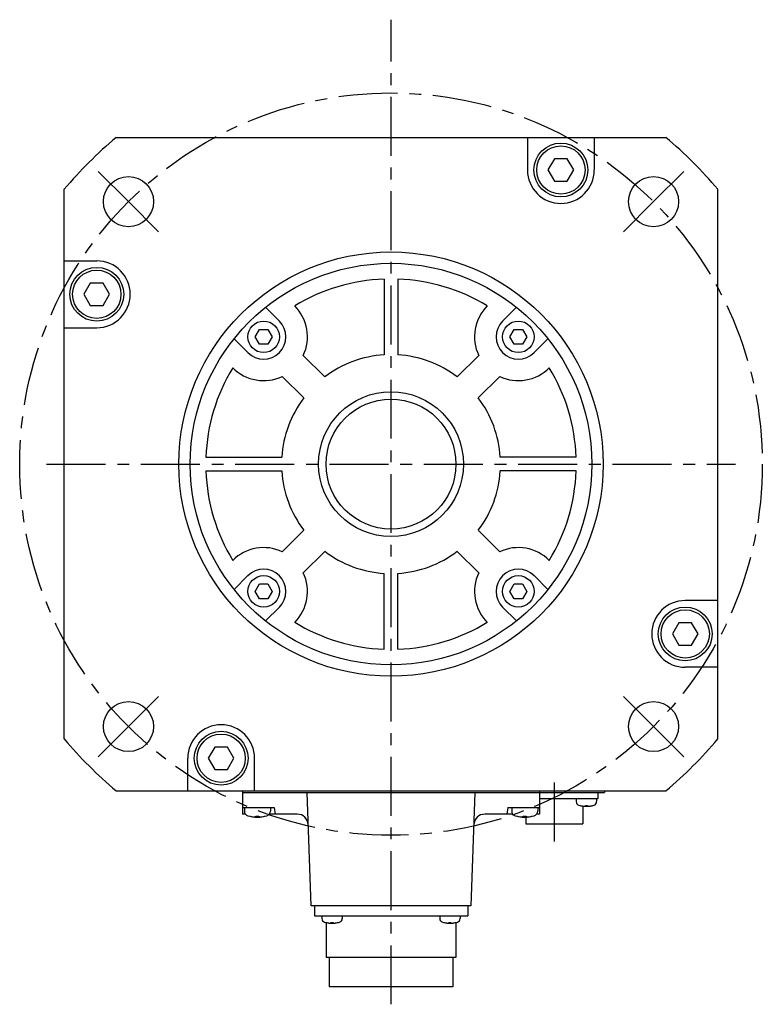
# Model space of a CAD drawing. Header units: millimetres. Extents: x 74 to 1063, y 533 to 799.
# Tile 6 of 6: x 863 to 1063, y 533 to 799. Entities that reach past the tile are written whole.
import ezdxf

# ---------------------------------------------------------------- set-up
doc = ezdxf.new("R2010")
doc.units = ezdxf.units.MM
doc.linetypes.add('CENTER', pattern=[50.8, 31.75, -6.35, 6.35, -6.35])
doc.layers.add('CTR', color=2, linetype='CENTER')

msp = doc.modelspace()

# ---------------------------------------------------------------- linework, layer by layer
for p, q in [((889.12, 766.95), (1037.19, 766.95)), ((999.91, 766.95), (999.91, 758.19)), ((1017.91, 766.95), (1017.91, 758.19)), ((1007.18, 761.19), (1005.44, 758.19)), ((1010.64, 761.19), (1007.18, 761.19)), ((1012.37, 758.19), (1010.64, 761.19)), ((1005.44, 758.19), (1007.18, 755.19)), ((1010.64, 755.19), (1012.37, 758.19)), ((1007.18, 755.19), (1010.64, 755.19)), ((875.16, 604.91), (875.16, 752.98)), ((1051.16, 604.91), (1051.16, 752.98)), ((875.16, 733.7), (883.92, 733.7)), ((882.18, 727.7), (880.45, 724.7)), ((885.65, 727.7), (882.18, 727.7)), ((887.38, 724.7), (885.65, 727.7)), ((961.31, 728.81), (961.31, 708.39)), ((965.01, 728.81), (965.01, 708.39)), ((880.45, 724.7), (882.18, 721.7)), ((885.65, 721.7), (887.38, 724.7)), ((882.18, 721.7), (885.65, 721.7)), ((933.11, 717.48), (929.38, 721.21)), ((993.21, 717.48), (996.93, 721.21)), ((875.16, 715.7), (883.92, 715.7)), ((926.55, 713.24), (927.71, 715.24)), ((927.71, 715.24), (930.02, 715.24)), ((930.02, 715.24), (931.17, 713.24)), ((995.14, 713.24), (996.3, 715.24)), ((996.3, 715.24), (998.61, 715.24)), ((998.61, 715.24), (999.76, 713.24)), ((924.62, 709), (920.9, 712.72)), ((927.71, 711.24), (926.55, 713.24)), ((930.02, 711.24), (927.71, 711.24)), ((931.17, 713.24), (930.02, 711.24)), ((996.3, 711.24), (995.14, 713.24)), ((998.61, 711.24), (996.3, 711.24)), ((999.76, 713.24), (998.61, 711.24)), ((1001.7, 709), (1005.42, 712.72)), ((939.54, 708.22), (945.32, 702.44)), ((986.77, 708.22), (981, 702.44)), ((933.88, 702.56), (939.66, 696.79)), ((992.43, 702.56), (986.65, 696.79)), ((913.29, 680.8), (933.72, 680.8)), ((1013.02, 680.8), (992.6, 680.8)), ((913.29, 677.1), (933.72, 677.1)), ((1013.02, 677.1), (992.6, 677.1)), ((933.88, 655.33), (939.66, 661.11)), ((992.43, 655.33), (986.65, 661.11)), ((939.54, 649.67), (945.32, 655.45)), ((986.77, 649.67), (981, 655.45)), ((924.62, 648.9), (920.9, 645.17)), ((961.31, 629.08), (961.31, 649.51)), ((965.01, 629.08), (965.01, 649.51)), ((1001.7, 648.9), (1005.42, 645.17)), ((926.55, 644.65), (927.71, 646.65)), ((927.71, 642.65), (926.55, 644.65)), ((927.71, 646.65), (930.02, 646.65)), ((930.02, 646.65), (931.17, 644.65)), ((931.17, 644.65), (930.02, 642.65)), ((995.14, 644.65), (996.3, 646.65)), ((996.3, 642.65), (995.14, 644.65)), ((996.3, 646.65), (998.61, 646.65)), ((998.61, 646.65), (999.76, 644.65)), ((999.76, 644.65), (998.61, 642.65)), ((930.02, 642.65), (927.71, 642.65)), ((998.61, 642.65), (996.3, 642.65)), ((1051.16, 642.2), (1042.4, 642.2)), ((933.11, 640.41), (929.38, 636.69)), ((993.21, 640.41), (996.93, 636.69)), ((1040.67, 636.2), (1038.94, 633.2)), ((1044.13, 636.2), (1040.67, 636.2)), ((1045.86, 633.2), (1044.13, 636.2)), ((1038.94, 633.2), (1040.67, 630.2)), ((1044.13, 630.2), (1045.86, 633.2)), ((1040.67, 630.2), (1044.13, 630.2)), ((1051.16, 624.2), (1042.4, 624.2)), ((915.68, 602.71), (913.94, 599.71)), ((919.14, 602.71), (915.68, 602.71)), ((920.87, 599.71), (919.14, 602.71)), ((908.41, 590.95), (908.41, 599.71)), ((913.94, 599.71), (915.68, 596.71)), ((919.14, 596.71), (920.87, 599.71)), ((926.41, 590.95), (926.41, 599.71)), ((915.68, 596.71), (919.14, 596.71)), ((889.12, 590.95), (1037.19, 590.95)), ((923.16, 590.95), (923.16, 584.65)), ((923.16, 590.45), (1020.66, 590.45)), ((941.66, 559.95), (940.56, 590.45)), ((985.76, 590.45), (984.66, 559.95)), ((1003.16, 590.95), (1003.16, 584.65)), ((1018.86, 590.45), (1018.86, 588.75)), ((1020.66, 590.95), (1020.66, 590.45)), ((923.16, 586.45), (931.66, 586.45)), ((923.66, 586.45), (923.66, 585.47)), ((930.66, 586.45), (930.66, 585.47)), ((931.66, 586.45), (931.98, 584.65)), ((994.66, 586.45), (994.34, 584.65)), ((994.66, 586.45), (1003.16, 586.45)), ((995.66, 586.45), (995.66, 585.47)), ((1002.66, 586.45), (1002.66, 585.47)), ((1018.86, 588.75), (1003.16, 588.75)), ((1013.04, 588.75), (1013.04, 588.01)), ((1014.04, 586.97), (1014.06, 586.97)), ((1014.81, 586.82), (1014.81, 582.05)), ((1015.51, 586.97), (1016.07, 586.97)), ((1015.51, 586.85), (1015.51, 586.97)), ((1016.07, 586.97), (1016.07, 586.85)), ((1017.52, 586.97), (1017.54, 586.97)), ((1018.54, 588.75), (1018.54, 588.01)), ((923.95, 584.65), (923.16, 584.65)), ((925.11, 584.08), (925.14, 584.08)), ((926.79, 584.08), (927.53, 584.08)), ((926.79, 583.95), (926.79, 584.08)), ((927.53, 584.08), (927.53, 583.95)), ((929.17, 584.08), (929.21, 584.08)), ((937.87, 584.65), (930.36, 584.65)), ((995.95, 584.65), (988.44, 584.65)), ((997.11, 584.08), (997.14, 584.08)), ((998.79, 584.08), (999.53, 584.08)), ((998.79, 583.95), (998.79, 584.08)), ((999.51, 583.86), (999.51, 582.05)), ((999.53, 584.08), (999.53, 583.95)), ((1001.17, 584.08), (1001.21, 584.08)), ((1003.16, 584.65), (1002.36, 584.65)), ((999.51, 582.05), (1014.81, 582.05)), ((984.66, 559.95), (941.66, 559.95)), ((942.51, 559.95), (942.51, 557.25)), ((983.81, 559.95), (983.81, 557.25)), ((942.51, 557.25), (983.81, 557.25)), ((944.53, 557.25), (944.53, 556.51)), ((950.03, 557.25), (950.03, 556.51)), ((976.28, 557.25), (976.28, 556.51)), ((981.78, 557.25), (981.78, 556.51)), ((945.53, 555.47), (945.56, 555.47)), ((945.71, 555.43), (945.71, 546.05)), ((947, 555.47), (947.56, 555.47)), ((947, 555.35), (947, 555.47)), ((947.56, 555.47), (947.56, 555.35)), ((949.01, 555.47), (949.03, 555.47)), ((977.28, 555.47), (977.31, 555.47)), ((978.75, 555.47), (979.31, 555.47)), ((978.75, 555.35), (978.75, 555.47)), ((979.31, 555.47), (979.31, 555.35)), ((980.61, 555.43), (980.61, 546.05)), ((980.76, 555.47), (980.78, 555.47)), ((980.61, 546.05), (945.71, 546.05)), ((946.51, 546.05), (946.51, 538.15)), ((979.81, 546.05), (979.81, 538.15)), ((979.81, 538.15), (946.51, 538.15))]:
    msp.add_line(p, q)
for centre, radius in [((1008.91, 758.19), 7.25), ((1008.91, 758.19), 6.5), ((892.45, 749.66), 6.75), ((1033.87, 749.66), 6.75), ((963.16, 678.95), 57.15), ((963.16, 678.95), 54.1), ((883.92, 724.7), 7.25), ((883.92, 724.7), 6.5), ((928.86, 713.24), 4.25), ((997.45, 713.24), 4.25), ((963.16, 678.95), 19.5), ((963.16, 678.95), 17.5), ((928.86, 644.65), 4.25), ((997.45, 644.65), 4.25), ((1042.4, 633.2), 7.25), ((1042.4, 633.2), 6.5), ((892.45, 608.24), 6.75), ((1033.87, 608.24), 6.75), ((917.41, 599.71), 7.25), ((917.41, 599.71), 6.5)]:
    msp.add_circle(centre, radius)
for centre, radius, start, end in [((963.16, 678.95), 115, 130.0737, 139.9263), ((963.16, 678.95), 115, 40.0737, 49.9263), ((1008.91, 758.19), 9, 180, 0), ((883.92, 724.7), 9, 270, 90), ((963.16, 678.95), 49.9, 92.1247, 121.3215), ((963.16, 678.95), 49.9, 58.6785, 87.8753), ((928.86, 713.24), 11.8, 334.8149, 44.9259), ((997.45, 713.24), 11.8, 135.0741, 205.1851), ((928.86, 713.24), 6, 225, 45), ((997.45, 713.24), 6, 135, 315), ((963.16, 678.95), 29.5, 93.5955, 127.2071), ((963.16, 678.95), 29.5, 52.7929, 86.4045), ((963.16, 678.95), 49.9, 148.6785, 177.8753), ((928.86, 713.24), 11.8, 225.0741, 295.1851), ((997.45, 713.24), 11.8, 244.8149, 314.9259), ((963.16, 678.95), 49.9, 2.1247, 31.3215), ((963.16, 678.95), 29.5, 142.7929, 176.4045), ((963.16, 678.95), 29.5, 3.5955, 37.2071), ((963.16, 678.95), 49.9, 182.1247, 211.3215), ((963.16, 678.95), 29.5, 183.5955, 217.2071), ((963.16, 678.95), 29.5, 322.7929, 356.4045), ((963.16, 678.95), 49.9, 328.6785, 357.8753), ((928.86, 644.65), 11.8, 64.8149, 134.9259), ((963.16, 678.95), 29.5, 232.7929, 266.4045), ((963.16, 678.95), 29.5, 273.5955, 307.2071), ((997.45, 644.65), 11.8, 45.0741, 115.1851), ((928.86, 644.65), 6, 315, 135), ((997.45, 644.65), 6, 45, 225), ((928.86, 644.65), 11.8, 315.0741, 25.1851), ((997.45, 644.65), 11.8, 154.8149, 224.9259), ((1042.4, 633.2), 9, 90, 270), ((963.16, 678.95), 49.9, 238.6785, 267.8753), ((963.16, 678.95), 49.9, 272.1247, 301.3215), ((917.41, 599.71), 9, 0, 180), ((963.16, 678.95), 115, 220.0737, 229.9263), ((963.16, 678.95), 115, 310.0737, 319.9263), ((1014.04, 588.01), 1, 180, 253.0422), ((1015.79, 593.75), 7, 253.0422, 286.9578), ((1015.79, 593.75), 6.99, 255.7013, 260.3879), ((1015.79, 593.75), 6.99, 279.6121, 284.2987), ((1017.54, 588.01), 1, 286.9578, 0), ((924.96, 585.47), 1.3, 180, 253.3985), ((927.16, 592.85), 9, 253.3985, 286.6015), ((927.16, 592.85), 8.99, 257.0426, 261.8394), ((927.16, 592.85), 8.99, 278.1606, 282.9574), ((929.36, 585.47), 1.3, 286.6015, 0), ((937.87, 581.65), 3, 2.0655, 90), ((988.44, 581.65), 3, 90, 177.9345), ((996.96, 585.47), 1.3, 180, 253.3985), ((999.16, 592.85), 9, 253.3985, 286.6015), ((999.16, 592.85), 8.99, 257.0426, 261.8394), ((999.16, 592.85), 8.99, 278.1606, 282.9574), ((1001.36, 585.47), 1.3, 286.6015, 0), ((945.53, 556.51), 1, 180, 253.0422), ((947.28, 562.25), 7, 253.0422, 286.9578), ((947.28, 562.25), 6.99, 255.7013, 260.3879), ((947.28, 562.25), 6.99, 279.6121, 284.2987), ((949.03, 556.51), 1, 286.9578, 0), ((977.28, 556.51), 1, 180, 253.0422), ((979.03, 562.25), 7, 253.0422, 286.9578), ((979.03, 562.25), 6.99, 255.7013, 260.3879), ((979.03, 562.25), 6.99, 279.6121, 284.2987), ((980.78, 556.51), 1, 286.9578, 0)]:
    msp.add_arc(centre, radius, start, end)
for points, knots in [([(1014.62, 586.85), (1014.64, 586.85), (1014.67, 586.84), (1014.71, 586.84), (1014.73, 586.84), (1014.75, 586.83), (1014.76, 586.83), (1014.77, 586.83), (1014.78, 586.83), (1014.79, 586.83), (1014.8, 586.83), (1014.8, 586.83), (1014.82, 586.83), (1014.83, 586.82), (1014.85, 586.82), (1014.87, 586.82), (1014.88, 586.82), (1014.89, 586.82), (1014.89, 586.82), (1014.9, 586.82), (1014.9, 586.82), (1014.91, 586.82), (1014.92, 586.82), (1014.94, 586.81), (1014.95, 586.81), (1014.96, 586.81), (1014.97, 586.81), (1014.97, 586.81), (1014.98, 586.81), (1014.99, 586.81), (1015.01, 586.81), (1015.03, 586.81), (1015.05, 586.81), (1015.07, 586.81), (1015.09, 586.8), (1015.13, 586.8), (1015.16, 586.8), (1015.18, 586.8)], [0, 0, 0, 0, 0.125, 0.1875, 0.21875, 0.25, 0.28125, 0.3125, 0.328125, 0.335938, 0.34375, 0.359375, 0.375, 0.40625, 0.4375, 0.46875, 0.484375, 0.492188, 0.5, 0.507812, 0.515625, 0.53125, 0.5625, 0.59375, 0.625, 0.640625, 0.65625, 0.664062, 0.671875, 0.6875, 0.71875, 0.75, 0.78125, 0.8125, 0.84375, 0.875, 1, 1, 1, 1]), ([(1015.18, 586.8), (1015.2, 586.8), (1015.21, 586.8), (1015.24, 586.8), (1015.25, 586.81), (1015.26, 586.81), (1015.27, 586.81), (1015.28, 586.81), (1015.28, 586.81), (1015.28, 586.81), (1015.29, 586.81), (1015.3, 586.81), (1015.31, 586.81), (1015.32, 586.81), (1015.33, 586.82), (1015.33, 586.82), (1015.34, 586.82), (1015.34, 586.82), (1015.35, 586.82), (1015.36, 586.82), (1015.37, 586.82), (1015.38, 586.82), (1015.38, 586.82), (1015.39, 586.82), (1015.39, 586.83), (1015.39, 586.83), (1015.4, 586.83), (1015.41, 586.83), (1015.42, 586.83), (1015.44, 586.84), (1015.47, 586.84), (1015.49, 586.85), (1015.51, 586.85)], [0, 0, 0, 0, 0.125, 0.1875, 0.25, 0.28125, 0.3125, 0.328125, 0.335938, 0.34375, 0.359375, 0.375, 0.40625, 0.4375, 0.46875, 0.484375, 0.5, 0.515625, 0.53125, 0.5625, 0.59375, 0.625, 0.640625, 0.65625, 0.664062, 0.671875, 0.6875, 0.71875, 0.75, 0.8125, 0.875, 1, 1, 1, 1]), ([(1016.07, 586.85), (1016.08, 586.85), (1016.1, 586.84), (1016.12, 586.84), (1016.14, 586.84), (1016.15, 586.83), (1016.16, 586.83), (1016.16, 586.83), (1016.17, 586.83), (1016.17, 586.83), (1016.17, 586.83), (1016.18, 586.83), (1016.19, 586.82), (1016.2, 586.82), (1016.21, 586.82), (1016.22, 586.82), (1016.22, 586.82), (1016.23, 586.82), (1016.24, 586.82), (1016.24, 586.82), (1016.25, 586.81), (1016.26, 586.81), (1016.27, 586.81), (1016.27, 586.81), (1016.27, 586.81), (1016.28, 586.81), (1016.28, 586.81), (1016.29, 586.81), (1016.31, 586.81), (1016.33, 586.81), (1016.36, 586.8), (1016.38, 586.8), (1016.39, 586.8)], [0, 0, 0, 0, 0.125, 0.1875, 0.25, 0.28125, 0.3125, 0.328125, 0.335938, 0.34375, 0.359375, 0.375, 0.40625, 0.4375, 0.46875, 0.484375, 0.5, 0.515625, 0.53125, 0.5625, 0.59375, 0.625, 0.640625, 0.65625, 0.664062, 0.671875, 0.6875, 0.71875, 0.75, 0.8125, 0.875, 1, 1, 1, 1]), ([(1016.39, 586.8), (1016.41, 586.8), (1016.44, 586.8), (1016.48, 586.8), (1016.5, 586.81), (1016.52, 586.81), (1016.53, 586.81), (1016.55, 586.81), (1016.56, 586.81), (1016.56, 586.81), (1016.57, 586.81), (1016.58, 586.81), (1016.59, 586.81), (1016.61, 586.81), (1016.63, 586.81), (1016.64, 586.82), (1016.65, 586.82), (1016.66, 586.82), (1016.67, 586.82), (1016.67, 586.82), (1016.67, 586.82), (1016.68, 586.82), (1016.7, 586.82), (1016.71, 586.82), (1016.73, 586.82), (1016.74, 586.82), (1016.74, 586.82), (1016.75, 586.83), (1016.75, 586.83), (1016.77, 586.83), (1016.78, 586.83), (1016.8, 586.83), (1016.82, 586.83), (1016.84, 586.84), (1016.86, 586.84), (1016.9, 586.84), (1016.93, 586.85), (1016.96, 586.85)], [0, 0, 0, 0, 0.125, 0.1875, 0.21875, 0.25, 0.28125, 0.3125, 0.328125, 0.335938, 0.34375, 0.359375, 0.375, 0.40625, 0.4375, 0.46875, 0.484375, 0.492188, 0.5, 0.507812, 0.515625, 0.53125, 0.5625, 0.59375, 0.625, 0.640625, 0.65625, 0.664062, 0.671875, 0.6875, 0.71875, 0.75, 0.78125, 0.8125, 0.84375, 0.875, 1, 1, 1, 1]), ([(925.88, 583.95), (925.89, 583.94), (925.91, 583.94), (925.93, 583.94), (925.94, 583.94), (925.95, 583.94), (925.96, 583.94), (925.96, 583.94), (925.96, 583.94), (925.97, 583.94), (925.97, 583.94), (925.98, 583.94), (926, 583.93), (926.02, 583.93), (926.04, 583.93), (926.05, 583.93), (926.06, 583.93), (926.07, 583.93), (926.07, 583.93), (926.07, 583.93), (926.08, 583.93), (926.08, 583.93), (926.09, 583.92), (926.11, 583.92), (926.12, 583.92), (926.13, 583.92), (926.14, 583.92), (926.14, 583.92), (926.15, 583.92), (926.15, 583.92), (926.15, 583.92), (926.15, 583.92), (926.16, 583.92), (926.16, 583.92), (926.17, 583.92), (926.18, 583.92), (926.19, 583.92), (926.21, 583.92), (926.23, 583.91), (926.24, 583.91), (926.25, 583.91), (926.26, 583.91), (926.26, 583.91), (926.26, 583.91), (926.27, 583.91), (926.27, 583.91), (926.28, 583.91), (926.3, 583.91), (926.31, 583.91), (926.32, 583.91), (926.33, 583.91), (926.33, 583.91), (926.34, 583.91), (926.34, 583.91), (926.34, 583.91), (926.35, 583.91), (926.36, 583.91), (926.37, 583.91), (926.39, 583.9), (926.42, 583.9), (926.44, 583.9), (926.46, 583.9)], [0, 0, 0, 0, 0.0625, 0.09375, 0.125, 0.140625, 0.15625, 0.164062, 0.167969, 0.171875, 0.179688, 0.1875, 0.21875, 0.25, 0.28125, 0.3125, 0.320312, 0.328125, 0.332031, 0.335938, 0.34375, 0.359375, 0.375, 0.40625, 0.4375, 0.453125, 0.46875, 0.484375, 0.492188, 0.496094, 0.5, 0.503906, 0.507812, 0.515625, 0.53125, 0.546875, 0.5625, 0.59375, 0.625, 0.640625, 0.65625, 0.664062, 0.667969, 0.671875, 0.679688, 0.6875, 0.71875, 0.75, 0.78125, 0.796875, 0.8125, 0.820312, 0.828125, 0.832031, 0.835938, 0.84375, 0.859375, 0.875, 0.90625, 0.9375, 1, 1, 1, 1]), ([(926.46, 583.9), (926.46, 583.9), (926.47, 583.9), (926.49, 583.9), (926.5, 583.9), (926.5, 583.91), (926.5, 583.91), (926.51, 583.91), (926.51, 583.91), (926.52, 583.91), (926.53, 583.91), (926.55, 583.91), (926.56, 583.91), (926.56, 583.91), (926.57, 583.91), (926.57, 583.91), (926.57, 583.91), (926.58, 583.91), (926.59, 583.91), (926.59, 583.91), (926.6, 583.92), (926.61, 583.92), (926.61, 583.92), (926.61, 583.92), (926.62, 583.92), (926.62, 583.92), (926.63, 583.92), (926.64, 583.92), (926.65, 583.92), (926.66, 583.92), (926.66, 583.92), (926.67, 583.92), (926.67, 583.93), (926.68, 583.93), (926.68, 583.93), (926.69, 583.93), (926.7, 583.93), (926.71, 583.93), (926.71, 583.93), (926.72, 583.93), (926.72, 583.93), (926.73, 583.93), (926.73, 583.94), (926.74, 583.94), (926.75, 583.94), (926.77, 583.94), (926.78, 583.94), (926.79, 583.95)], [0, 0, 0, 0, 0.0625, 0.125, 0.140625, 0.15625, 0.164062, 0.171875, 0.1875, 0.21875, 0.25, 0.28125, 0.3125, 0.328125, 0.335938, 0.34375, 0.359375, 0.375, 0.40625, 0.4375, 0.46875, 0.484375, 0.492188, 0.5, 0.507812, 0.515625, 0.53125, 0.5625, 0.59375, 0.625, 0.640625, 0.65625, 0.664062, 0.671875, 0.6875, 0.71875, 0.75, 0.78125, 0.8125, 0.828125, 0.835938, 0.84375, 0.859375, 0.875, 0.90625, 0.9375, 1, 1, 1, 1]), ([(927.53, 583.95), (927.53, 583.94), (927.55, 583.94), (927.56, 583.94), (927.57, 583.94), (927.57, 583.94), (927.57, 583.94), (927.58, 583.94), (927.58, 583.94), (927.59, 583.93), (927.61, 583.93), (927.62, 583.93), (927.63, 583.93), (927.63, 583.93), (927.64, 583.93), (927.64, 583.93), (927.64, 583.93), (927.65, 583.92), (927.66, 583.92), (927.67, 583.92), (927.67, 583.92), (927.68, 583.92), (927.68, 583.92), (927.68, 583.92), (927.69, 583.92), (927.69, 583.92), (927.7, 583.92), (927.71, 583.92), (927.72, 583.92), (927.73, 583.91), (927.74, 583.91), (927.74, 583.91), (927.74, 583.91), (927.75, 583.91), (927.75, 583.91), (927.76, 583.91), (927.77, 583.91), (927.78, 583.91), (927.79, 583.91), (927.79, 583.91), (927.79, 583.91), (927.8, 583.91), (927.8, 583.91), (927.81, 583.91), (927.82, 583.9), (927.84, 583.9), (927.85, 583.9), (927.86, 583.9)], [0, 0, 0, 0, 0.0625, 0.125, 0.140625, 0.15625, 0.164062, 0.171875, 0.1875, 0.21875, 0.25, 0.28125, 0.3125, 0.328125, 0.335938, 0.34375, 0.359375, 0.375, 0.40625, 0.4375, 0.46875, 0.484375, 0.492188, 0.5, 0.507812, 0.515625, 0.53125, 0.5625, 0.59375, 0.625, 0.640625, 0.65625, 0.664062, 0.671875, 0.6875, 0.71875, 0.75, 0.78125, 0.8125, 0.828125, 0.835938, 0.84375, 0.859375, 0.875, 0.90625, 0.9375, 1, 1, 1, 1]), ([(927.86, 583.9), (927.87, 583.9), (927.88, 583.9), (927.9, 583.9), (927.92, 583.9), (927.93, 583.9), (927.93, 583.91), (927.94, 583.91), (927.94, 583.91), (927.94, 583.91), (927.95, 583.91), (927.96, 583.91), (927.97, 583.91), (927.99, 583.91), (928.01, 583.91), (928.03, 583.91), (928.04, 583.91), (928.04, 583.91), (928.05, 583.91), (928.05, 583.91), (928.05, 583.91), (928.06, 583.91), (928.07, 583.91), (928.08, 583.91), (928.1, 583.91), (928.11, 583.92), (928.11, 583.92), (928.12, 583.92), (928.13, 583.92), (928.13, 583.92), (928.13, 583.92), (928.13, 583.92), (928.14, 583.92), (928.14, 583.92), (928.15, 583.92), (928.16, 583.92), (928.17, 583.92), (928.19, 583.92), (928.21, 583.92), (928.22, 583.92), (928.23, 583.92), (928.24, 583.93), (928.24, 583.93), (928.24, 583.93), (928.24, 583.93), (928.25, 583.93), (928.26, 583.93), (928.28, 583.93), (928.29, 583.93), (928.3, 583.93), (928.31, 583.93), (928.31, 583.93), (928.32, 583.93), (928.32, 583.93), (928.32, 583.93), (928.33, 583.93), (928.34, 583.94), (928.35, 583.94), (928.37, 583.94), (928.4, 583.94), (928.42, 583.94), (928.43, 583.95)], [0, 0, 0, 0, 0.0625, 0.09375, 0.125, 0.140625, 0.15625, 0.164062, 0.167969, 0.171875, 0.179688, 0.1875, 0.21875, 0.25, 0.28125, 0.3125, 0.320312, 0.328125, 0.332031, 0.335938, 0.34375, 0.359375, 0.375, 0.40625, 0.4375, 0.453125, 0.46875, 0.484375, 0.492188, 0.496094, 0.5, 0.503906, 0.507812, 0.515625, 0.53125, 0.546875, 0.5625, 0.59375, 0.625, 0.640625, 0.65625, 0.664062, 0.667969, 0.671875, 0.679688, 0.6875, 0.71875, 0.75, 0.78125, 0.796875, 0.8125, 0.820312, 0.828125, 0.832031, 0.835938, 0.84375, 0.859375, 0.875, 0.90625, 0.9375, 1, 1, 1, 1]), ([(997.88, 583.95), (997.89, 583.94), (997.91, 583.94), (997.93, 583.94), (997.94, 583.94), (997.95, 583.94), (997.96, 583.94), (997.96, 583.94), (997.96, 583.94), (997.97, 583.94), (997.97, 583.94), (997.98, 583.94), (998, 583.93), (998.02, 583.93), (998.04, 583.93), (998.05, 583.93), (998.06, 583.93), (998.07, 583.93), (998.07, 583.93), (998.07, 583.93), (998.08, 583.93), (998.08, 583.93), (998.09, 583.92), (998.11, 583.92), (998.12, 583.92), (998.13, 583.92), (998.14, 583.92), (998.14, 583.92), (998.15, 583.92), (998.15, 583.92), (998.15, 583.92), (998.15, 583.92), (998.16, 583.92), (998.16, 583.92), (998.17, 583.92), (998.18, 583.92), (998.19, 583.92), (998.21, 583.92), (998.23, 583.91), (998.24, 583.91), (998.25, 583.91), (998.26, 583.91), (998.26, 583.91), (998.26, 583.91), (998.27, 583.91), (998.27, 583.91), (998.28, 583.91), (998.3, 583.91), (998.31, 583.91), (998.32, 583.91), (998.33, 583.91), (998.33, 583.91), (998.34, 583.91), (998.34, 583.91), (998.34, 583.91), (998.35, 583.91), (998.36, 583.91), (998.37, 583.91), (998.39, 583.9), (998.42, 583.9), (998.44, 583.9), (998.46, 583.9)], [0, 0, 0, 0, 0.0625, 0.09375, 0.125, 0.140625, 0.15625, 0.164062, 0.167969, 0.171875, 0.179688, 0.1875, 0.21875, 0.25, 0.28125, 0.3125, 0.320312, 0.328125, 0.332031, 0.335938, 0.34375, 0.359375, 0.375, 0.40625, 0.4375, 0.453125, 0.46875, 0.484375, 0.492188, 0.496094, 0.5, 0.503906, 0.507812, 0.515625, 0.53125, 0.546875, 0.5625, 0.59375, 0.625, 0.640625, 0.65625, 0.664062, 0.667969, 0.671875, 0.679688, 0.6875, 0.71875, 0.75, 0.78125, 0.796875, 0.8125, 0.820312, 0.828125, 0.832031, 0.835938, 0.84375, 0.859375, 0.875, 0.90625, 0.9375, 1, 1, 1, 1]), ([(998.46, 583.9), (998.46, 583.9), (998.47, 583.9), (998.49, 583.9), (998.5, 583.9), (998.5, 583.91), (998.5, 583.91), (998.51, 583.91), (998.51, 583.91), (998.52, 583.91), (998.53, 583.91), (998.55, 583.91), (998.56, 583.91), (998.56, 583.91), (998.57, 583.91), (998.57, 583.91), (998.57, 583.91), (998.58, 583.91), (998.59, 583.91), (998.59, 583.91), (998.6, 583.92), (998.61, 583.92), (998.61, 583.92), (998.61, 583.92), (998.62, 583.92), (998.62, 583.92), (998.63, 583.92), (998.64, 583.92), (998.65, 583.92), (998.66, 583.92), (998.66, 583.92), (998.67, 583.92), (998.67, 583.93), (998.68, 583.93), (998.68, 583.93), (998.69, 583.93), (998.7, 583.93), (998.71, 583.93), (998.71, 583.93), (998.72, 583.93), (998.72, 583.93), (998.73, 583.93), (998.73, 583.94), (998.74, 583.94), (998.75, 583.94), (998.77, 583.94), (998.78, 583.94), (998.79, 583.95)], [0, 0, 0, 0, 0.0625, 0.125, 0.140625, 0.15625, 0.164062, 0.171875, 0.1875, 0.21875, 0.25, 0.28125, 0.3125, 0.328125, 0.335938, 0.34375, 0.359375, 0.375, 0.40625, 0.4375, 0.46875, 0.484375, 0.492188, 0.5, 0.507812, 0.515625, 0.53125, 0.5625, 0.59375, 0.625, 0.640625, 0.65625, 0.664062, 0.671875, 0.6875, 0.71875, 0.75, 0.78125, 0.8125, 0.828125, 0.835938, 0.84375, 0.859375, 0.875, 0.90625, 0.9375, 1, 1, 1, 1]), ([(999.53, 583.95), (999.53, 583.94), (999.55, 583.94), (999.56, 583.94), (999.57, 583.94), (999.57, 583.94), (999.57, 583.94), (999.58, 583.94), (999.58, 583.94), (999.59, 583.93), (999.61, 583.93), (999.62, 583.93), (999.63, 583.93), (999.63, 583.93), (999.64, 583.93), (999.64, 583.93), (999.64, 583.93), (999.65, 583.92), (999.66, 583.92), (999.67, 583.92), (999.67, 583.92), (999.68, 583.92), (999.68, 583.92), (999.68, 583.92), (999.69, 583.92), (999.69, 583.92), (999.7, 583.92), (999.71, 583.92), (999.72, 583.92), (999.73, 583.91), (999.74, 583.91), (999.74, 583.91), (999.74, 583.91), (999.75, 583.91), (999.75, 583.91), (999.76, 583.91), (999.77, 583.91), (999.78, 583.91), (999.79, 583.91), (999.79, 583.91), (999.79, 583.91), (999.8, 583.91), (999.8, 583.91), (999.81, 583.91), (999.82, 583.9), (999.84, 583.9), (999.85, 583.9), (999.86, 583.9)], [0, 0, 0, 0, 0.0625, 0.125, 0.140625, 0.15625, 0.164062, 0.171875, 0.1875, 0.21875, 0.25, 0.28125, 0.3125, 0.328125, 0.335938, 0.34375, 0.359375, 0.375, 0.40625, 0.4375, 0.46875, 0.484375, 0.492188, 0.5, 0.507812, 0.515625, 0.53125, 0.5625, 0.59375, 0.625, 0.640625, 0.65625, 0.664062, 0.671875, 0.6875, 0.71875, 0.75, 0.78125, 0.8125, 0.828125, 0.835938, 0.84375, 0.859375, 0.875, 0.90625, 0.9375, 1, 1, 1, 1]), ([(999.86, 583.9), (999.87, 583.9), (999.88, 583.9), (999.9, 583.9), (999.92, 583.9), (999.93, 583.9), (999.93, 583.91), (999.94, 583.91), (999.94, 583.91), (999.94, 583.91), (999.95, 583.91), (999.96, 583.91), (999.97, 583.91), (999.99, 583.91), (1000.01, 583.91), (1000.03, 583.91), (1000.04, 583.91), (1000.04, 583.91), (1000.05, 583.91), (1000.05, 583.91), (1000.05, 583.91), (1000.06, 583.91), (1000.07, 583.91), (1000.08, 583.91), (1000.1, 583.91), (1000.11, 583.92), (1000.11, 583.92), (1000.12, 583.92), (1000.13, 583.92), (1000.13, 583.92), (1000.13, 583.92), (1000.13, 583.92), (1000.14, 583.92), (1000.14, 583.92), (1000.15, 583.92), (1000.16, 583.92), (1000.17, 583.92), (1000.19, 583.92), (1000.21, 583.92), (1000.22, 583.92), (1000.23, 583.92), (1000.24, 583.93), (1000.24, 583.93), (1000.24, 583.93), (1000.24, 583.93), (1000.25, 583.93), (1000.26, 583.93), (1000.28, 583.93), (1000.29, 583.93), (1000.3, 583.93), (1000.31, 583.93), (1000.31, 583.93), (1000.32, 583.93), (1000.32, 583.93), (1000.32, 583.93), (1000.33, 583.93), (1000.34, 583.94), (1000.35, 583.94), (1000.37, 583.94), (1000.4, 583.94), (1000.42, 583.94), (1000.43, 583.95)], [0, 0, 0, 0, 0.0625, 0.09375, 0.125, 0.140625, 0.15625, 0.164062, 0.167969, 0.171875, 0.179688, 0.1875, 0.21875, 0.25, 0.28125, 0.3125, 0.320312, 0.328125, 0.332031, 0.335938, 0.34375, 0.359375, 0.375, 0.40625, 0.4375, 0.453125, 0.46875, 0.484375, 0.492188, 0.496094, 0.5, 0.503906, 0.507812, 0.515625, 0.53125, 0.546875, 0.5625, 0.59375, 0.625, 0.640625, 0.65625, 0.664062, 0.667969, 0.671875, 0.679688, 0.6875, 0.71875, 0.75, 0.78125, 0.796875, 0.8125, 0.820312, 0.828125, 0.832031, 0.835938, 0.84375, 0.859375, 0.875, 0.90625, 0.9375, 1, 1, 1, 1]), ([(946.11, 555.35), (946.14, 555.35), (946.17, 555.34), (946.2, 555.34), (946.22, 555.34), (946.24, 555.33), (946.26, 555.33), (946.27, 555.33), (946.28, 555.33), (946.28, 555.33), (946.29, 555.33), (946.3, 555.33), (946.31, 555.33), (946.33, 555.32), (946.35, 555.32), (946.36, 555.32), (946.38, 555.32), (946.38, 555.32), (946.39, 555.32), (946.39, 555.32), (946.4, 555.32), (946.41, 555.32), (946.42, 555.32), (946.43, 555.31), (946.45, 555.31), (946.46, 555.31), (946.46, 555.31), (946.47, 555.31), (946.48, 555.31), (946.49, 555.31), (946.5, 555.31), (946.52, 555.31), (946.54, 555.31), (946.56, 555.31), (946.58, 555.3), (946.62, 555.3), (946.65, 555.3), (946.68, 555.3)], [0, 0, 0, 0, 0.125, 0.1875, 0.21875, 0.25, 0.28125, 0.3125, 0.328125, 0.335938, 0.34375, 0.359375, 0.375, 0.40625, 0.4375, 0.46875, 0.484375, 0.492188, 0.5, 0.507812, 0.515625, 0.53125, 0.5625, 0.59375, 0.625, 0.640625, 0.65625, 0.664062, 0.671875, 0.6875, 0.71875, 0.75, 0.78125, 0.8125, 0.84375, 0.875, 1, 1, 1, 1]), ([(946.68, 555.3), (946.69, 555.3), (946.71, 555.3), (946.73, 555.3), (946.75, 555.31), (946.76, 555.31), (946.77, 555.31), (946.77, 555.31), (946.78, 555.31), (946.78, 555.31), (946.78, 555.31), (946.79, 555.31), (946.8, 555.31), (946.81, 555.31), (946.82, 555.32), (946.83, 555.32), (946.84, 555.32), (946.84, 555.32), (946.85, 555.32), (946.85, 555.32), (946.86, 555.32), (946.87, 555.32), (946.88, 555.32), (946.88, 555.32), (946.88, 555.33), (946.89, 555.33), (946.89, 555.33), (946.9, 555.33), (946.92, 555.33), (946.94, 555.34), (946.97, 555.34), (946.99, 555.35), (947, 555.35)], [0, 0, 0, 0, 0.125, 0.1875, 0.25, 0.28125, 0.3125, 0.328125, 0.335938, 0.34375, 0.359375, 0.375, 0.40625, 0.4375, 0.46875, 0.484375, 0.5, 0.515625, 0.53125, 0.5625, 0.59375, 0.625, 0.640625, 0.65625, 0.664062, 0.671875, 0.6875, 0.71875, 0.75, 0.8125, 0.875, 1, 1, 1, 1]), ([(947.56, 555.35), (947.57, 555.35), (947.59, 555.34), (947.62, 555.34), (947.63, 555.34), (947.64, 555.33), (947.65, 555.33), (947.66, 555.33), (947.66, 555.33), (947.66, 555.33), (947.67, 555.33), (947.68, 555.33), (947.69, 555.32), (947.7, 555.32), (947.71, 555.32), (947.71, 555.32), (947.72, 555.32), (947.72, 555.32), (947.73, 555.32), (947.74, 555.32), (947.75, 555.31), (947.75, 555.31), (947.76, 555.31), (947.76, 555.31), (947.77, 555.31), (947.77, 555.31), (947.78, 555.31), (947.79, 555.31), (947.8, 555.31), (947.82, 555.31), (947.85, 555.3), (947.87, 555.3), (947.89, 555.3)], [0, 0, 0, 0, 0.125, 0.1875, 0.25, 0.28125, 0.3125, 0.328125, 0.335938, 0.34375, 0.359375, 0.375, 0.40625, 0.4375, 0.46875, 0.484375, 0.5, 0.515625, 0.53125, 0.5625, 0.59375, 0.625, 0.640625, 0.65625, 0.664062, 0.671875, 0.6875, 0.71875, 0.75, 0.8125, 0.875, 1, 1, 1, 1]), ([(947.89, 555.3), (947.91, 555.3), (947.94, 555.3), (947.98, 555.3), (948, 555.31), (948.01, 555.31), (948.03, 555.31), (948.04, 555.31), (948.05, 555.31), (948.06, 555.31), (948.06, 555.31), (948.07, 555.31), (948.08, 555.31), (948.1, 555.31), (948.12, 555.31), (948.14, 555.32), (948.15, 555.32), (948.16, 555.32), (948.16, 555.32), (948.16, 555.32), (948.17, 555.32), (948.18, 555.32), (948.19, 555.32), (948.21, 555.32), (948.22, 555.32), (948.23, 555.32), (948.24, 555.32), (948.24, 555.33), (948.25, 555.33), (948.26, 555.33), (948.28, 555.33), (948.3, 555.33), (948.32, 555.33), (948.34, 555.34), (948.36, 555.34), (948.39, 555.34), (948.43, 555.35), (948.45, 555.35)], [0, 0, 0, 0, 0.125, 0.1875, 0.21875, 0.25, 0.28125, 0.3125, 0.328125, 0.335938, 0.34375, 0.359375, 0.375, 0.40625, 0.4375, 0.46875, 0.484375, 0.492188, 0.5, 0.507812, 0.515625, 0.53125, 0.5625, 0.59375, 0.625, 0.640625, 0.65625, 0.664062, 0.671875, 0.6875, 0.71875, 0.75, 0.78125, 0.8125, 0.84375, 0.875, 1, 1, 1, 1]), ([(977.86, 555.35), (977.89, 555.35), (977.92, 555.34), (977.95, 555.34), (977.97, 555.34), (977.99, 555.33), (978.01, 555.33), (978.02, 555.33), (978.03, 555.33), (978.03, 555.33), (978.04, 555.33), (978.05, 555.33), (978.06, 555.33), (978.08, 555.32), (978.1, 555.32), (978.11, 555.32), (978.13, 555.32), (978.13, 555.32), (978.14, 555.32), (978.14, 555.32), (978.15, 555.32), (978.16, 555.32), (978.17, 555.32), (978.18, 555.31), (978.2, 555.31), (978.21, 555.31), (978.21, 555.31), (978.22, 555.31), (978.23, 555.31), (978.24, 555.31), (978.25, 555.31), (978.27, 555.31), (978.29, 555.31), (978.31, 555.31), (978.33, 555.3), (978.37, 555.3), (978.4, 555.3), (978.43, 555.3)], [0, 0, 0, 0, 0.125, 0.1875, 0.21875, 0.25, 0.28125, 0.3125, 0.328125, 0.335938, 0.34375, 0.359375, 0.375, 0.40625, 0.4375, 0.46875, 0.484375, 0.492188, 0.5, 0.507812, 0.515625, 0.53125, 0.5625, 0.59375, 0.625, 0.640625, 0.65625, 0.664062, 0.671875, 0.6875, 0.71875, 0.75, 0.78125, 0.8125, 0.84375, 0.875, 1, 1, 1, 1]), ([(978.43, 555.3), (978.44, 555.3), (978.46, 555.3), (978.48, 555.3), (978.5, 555.31), (978.51, 555.31), (978.52, 555.31), (978.52, 555.31), (978.53, 555.31), (978.53, 555.31), (978.53, 555.31), (978.54, 555.31), (978.55, 555.31), (978.56, 555.31), (978.57, 555.32), (978.58, 555.32), (978.59, 555.32), (978.59, 555.32), (978.6, 555.32), (978.6, 555.32), (978.61, 555.32), (978.62, 555.32), (978.63, 555.32), (978.63, 555.32), (978.63, 555.33), (978.64, 555.33), (978.64, 555.33), (978.65, 555.33), (978.67, 555.33), (978.69, 555.34), (978.72, 555.34), (978.74, 555.35), (978.75, 555.35)], [0, 0, 0, 0, 0.125, 0.1875, 0.25, 0.28125, 0.3125, 0.328125, 0.335938, 0.34375, 0.359375, 0.375, 0.40625, 0.4375, 0.46875, 0.484375, 0.5, 0.515625, 0.53125, 0.5625, 0.59375, 0.625, 0.640625, 0.65625, 0.664062, 0.671875, 0.6875, 0.71875, 0.75, 0.8125, 0.875, 1, 1, 1, 1]), ([(979.31, 555.35), (979.32, 555.35), (979.34, 555.34), (979.37, 555.34), (979.38, 555.34), (979.39, 555.33), (979.4, 555.33), (979.41, 555.33), (979.41, 555.33), (979.41, 555.33), (979.42, 555.33), (979.43, 555.33), (979.44, 555.32), (979.45, 555.32), (979.46, 555.32), (979.46, 555.32), (979.47, 555.32), (979.47, 555.32), (979.48, 555.32), (979.49, 555.32), (979.5, 555.31), (979.5, 555.31), (979.51, 555.31), (979.51, 555.31), (979.52, 555.31), (979.52, 555.31), (979.53, 555.31), (979.54, 555.31), (979.55, 555.31), (979.57, 555.31), (979.6, 555.3), (979.62, 555.3), (979.64, 555.3)], [0, 0, 0, 0, 0.125, 0.1875, 0.25, 0.28125, 0.3125, 0.328125, 0.335938, 0.34375, 0.359375, 0.375, 0.40625, 0.4375, 0.46875, 0.484375, 0.5, 0.515625, 0.53125, 0.5625, 0.59375, 0.625, 0.640625, 0.65625, 0.664062, 0.671875, 0.6875, 0.71875, 0.75, 0.8125, 0.875, 1, 1, 1, 1]), ([(979.64, 555.3), (979.66, 555.3), (979.69, 555.3), (979.73, 555.3), (979.75, 555.31), (979.76, 555.31), (979.78, 555.31), (979.79, 555.31), (979.8, 555.31), (979.81, 555.31), (979.81, 555.31), (979.82, 555.31), (979.83, 555.31), (979.85, 555.31), (979.87, 555.31), (979.89, 555.32), (979.9, 555.32), (979.91, 555.32), (979.91, 555.32), (979.91, 555.32), (979.92, 555.32), (979.93, 555.32), (979.94, 555.32), (979.96, 555.32), (979.97, 555.32), (979.98, 555.32), (979.99, 555.32), (979.99, 555.33), (980, 555.33), (980.01, 555.33), (980.03, 555.33), (980.05, 555.33), (980.07, 555.33), (980.09, 555.34), (980.11, 555.34), (980.14, 555.34), (980.18, 555.35), (980.2, 555.35)], [0, 0, 0, 0, 0.125, 0.1875, 0.21875, 0.25, 0.28125, 0.3125, 0.328125, 0.335938, 0.34375, 0.359375, 0.375, 0.40625, 0.4375, 0.46875, 0.484375, 0.492188, 0.5, 0.507812, 0.515625, 0.53125, 0.5625, 0.59375, 0.625, 0.640625, 0.65625, 0.664062, 0.671875, 0.6875, 0.71875, 0.75, 0.78125, 0.8125, 0.84375, 0.875, 1, 1, 1, 1])]:
    msp.add_open_spline(points, degree=3, knots=knots)
at = {"layer": 'CTR', "ltscale": 0.5}
for p, q in [((963.16, 533.41), (963.16, 798.68)), ((892.45, 749.66), (884.32, 757.78)), ((1033.87, 749.66), (1041.99, 757.78)), ((892.45, 749.66), (900.57, 741.54)), ((1033.87, 749.66), (1025.75, 741.54)), ((870.42, 678.95), (1055.9, 678.95)), ((892.45, 608.24), (900.57, 616.36)), ((1033.87, 608.24), (1025.75, 616.36)), ((892.45, 608.24), (884.32, 600.11)), ((1033.87, 608.24), (1041.99, 600.11)), ((1007.16, 577.31), (1007.16, 595.18))]:
    msp.add_line(p, q, dxfattribs=at)
msp.add_circle((963.16, 678.95), 100, dxfattribs=at)

doc.saveas('drawing.dxf')
